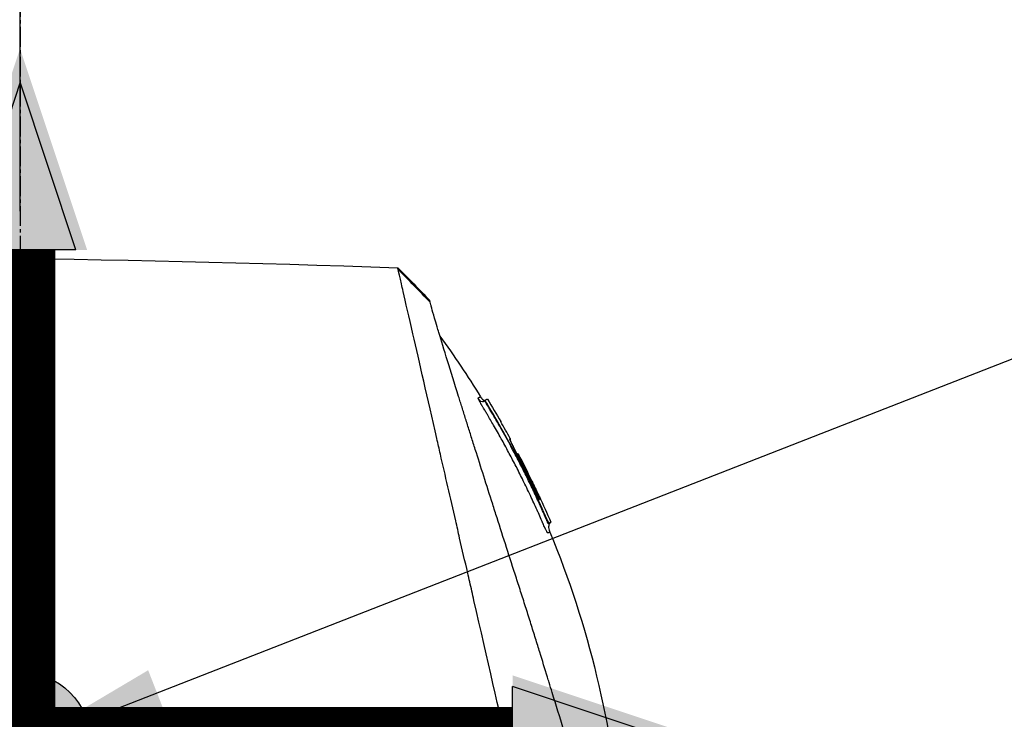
# Model space of a CAD drawing. Header units: millimetres. Extents: x 0 to 4378, y 0 to 2376.
# Tile 227 of 256: x 1645 to 1729, y 1590 to 1650. Entities that reach past the tile are written whole.
import ezdxf

# ---------------------------------------------------------------- set-up
doc = ezdxf.new("R2010")
doc.units = ezdxf.units.MM
doc.header["$LTSCALE"] = 0.2
doc.linetypes.add('CENTER2', pattern=[1.125, 0.75, -0.125, 0.125, -0.125])
for name, color, linetype in [('02_Center Line', 1, 'CENTER2'), ('07_Special Line2', 76, 'Continuous'), ('12_Before Rev.Num.', 5, 'Continuous')]:
    doc.layers.add(name, color=color, linetype=linetype)
doc.layers.add('14_Mark', color=7, linetype='Continuous', true_color=0xe03c31)
doc.styles.add('Rainbow-5.0 Style', font='malgunsl.ttf')
doc.dimstyles.new('Rainbow-5.0 Style', dxfattribs={"dimtxt": 4, "dimasz": 2.5, "dimexe": 1, "dimexo": 1, "dimgap": 1, "dimtad": 1, "dimdsep": 46, "dimtxsty": 'Rainbow-5.0 Style', "dimcen": 0, "dimclrd": 251, "dimclre": 251, "dimclrt": 7, "dimazin": 3, "dimtp": 0.1, "dimtm": 0.1, "dimtfac": 0.61, "dimtmove": 0, "dimatfit": 3, "dimfxl": 1, "dimlwd": -1, "dimlwe": -1, "dimarcsym": 1})

# ---------------------------------------------------------------- blocks, each defined once
blk = doc.blocks.new('*D122')
at = {"color": 251, "linetype": 'ByBlock', "transparency": 16777216}
for p, q in [((1588.544, 1699.157), (1769.201, 1699.157)), ((1765.201, 1598.457), (1765.201, 1689.157)), ((1699.244, 1588.457), (1769.201, 1588.457))]:
    blk.add_line(p, q, dxfattribs=at)
at = {"color": 251, "transparency": 16777216}
for points in [[(1763.534, 1689.157), (1766.868, 1689.157), (1765.201, 1699.157)], [(1763.534, 1598.457), (1766.868, 1598.457), (1765.201, 1588.457)]]:
    blk.add_solid(points, dxfattribs=at)
at = {"layer": 'Defpoints', "color": 0, "transparency": 16777216}
for p in [(1584.544, 1699.157), (1765.201, 1699.157), (1695.244, 1588.457)]:
    blk.add_point(p, dxfattribs=at)
at = {"color": 7, "transparency": 16777216, "insert": (1752.88, 1643.807), "char_height": 16, "attachment_point": 5, "rotation": 90, "style": 'Rainbow-5.0 Style'}
blk.add_mtext('110.7', dxfattribs=at)
blk = doc.blocks.new('*D124')
at = {"color": 251, "linetype": 'ByBlock', "transparency": 16777216}
for p, q in [((1534.346, 1744.324), (1534.346, 1816.218)), ((1645.046, 1633.624), (1645.046, 1816.218)), ((1544.346, 1812.218), (1635.046, 1812.218))]:
    blk.add_line(p, q, dxfattribs=at)
at = {"color": 251, "transparency": 16777216}
for points in [[(1544.346, 1813.885), (1544.346, 1810.551), (1534.346, 1812.218)], [(1635.046, 1813.885), (1635.046, 1810.551), (1645.046, 1812.218)]]:
    blk.add_solid(points, dxfattribs=at)
at = {"layer": 'Defpoints', "color": 0, "transparency": 16777216}
for p in [(1645.046, 1812.218), (1534.346, 1740.324), (1645.046, 1629.624)]:
    blk.add_point(p, dxfattribs=at)
at = {"color": 7, "transparency": 16777216, "insert": (1589.696, 1824.539), "char_height": 16, "attachment_point": 5, "style": 'Rainbow-5.0 Style'}
blk.add_mtext('110.7', dxfattribs=at)
blk = doc.blocks.new('*D126')
at = {"color": 251, "linetype": 'ByBlock', "transparency": 16777216}
for p, q in [((1649.046, 1699.157), (1818.696, 1699.157)), ((1814.696, 781.457), (1814.696, 1689.157)), ((1649.046, 771.457), (1818.696, 771.457))]:
    blk.add_line(p, q, dxfattribs=at)
at = {"color": 251, "transparency": 16777216}
for points in [[(1813.029, 1689.157), (1816.362, 1689.157), (1814.696, 1699.157)], [(1813.029, 781.457), (1816.362, 781.457), (1814.696, 771.457)]]:
    blk.add_solid(points, dxfattribs=at)
at = {"layer": 'Defpoints', "color": 0, "transparency": 16777216}
for p in [(1645.046, 1699.157), (1814.696, 1699.157), (1645.046, 771.457)]:
    blk.add_point(p, dxfattribs=at)
at = {"color": 7, "transparency": 16777216, "insert": (1802.424, 1235.307), "char_height": 16, "attachment_point": 5, "rotation": 90, "style": 'Rainbow-5.0 Style'}
blk.add_mtext('927.7', dxfattribs=at)
blk = doc.blocks.new('A$C51789057')
for p, q in [((34.874, 1023.623), (34.874, 1023.623)), ((39.542, 1015.311), (39.509, 1015.277)), ((39.679, 1015.043), (39.653, 1015.016)), ((44.222, 1006.86), (44.159, 1006.835)), ((44.79, 1005.093), (44.818, 1005.121)), ((44.908, 1004.806), (44.956, 1004.854)), ((45.133, 1004.925), (45.085, 1004.877))]:
    blk.add_line(p, q)
for centre, radius, start, end in [((-30.499, 972.597), 82.251, 28.65418, 29.79857), ((-29.836, 972.952), 81.499, 25.8226, 27.58961)]:
    blk.add_arc(centre, radius, start, end)
for centre, major_axis, ratio, start_param, end_param in [((15.153, 987.976), (-32.061, 52.728), 0.606634, 5.046093, 5.111834), ((-25.386, 986.906), (66.266, 26.567), 0.000011, 0, 0.010493), ((-27.095, 984.45), (68.777, 27.59), 0.000012, 0.010242, 0.035277), ((42.269, 1010.635), (-0.0464, 0.0886), 0.999416, 4.712389, 6.054856), ((42.355, 1010.644), (-0.128, 0.063), 0.594731, 5.762809, 5.790684), ((-27.844, 982.574), (70.243, 28.124), 0.000013, 0.010001, 0.034555), ((-29.17, 973.168), (-33.667, 73.33), 1, 4.712389, 4.762315), ((-29.467, 973.086), (37.396, -71.919), 1, 1.521054, 1.570796), ((44.837, 1005.129), (-0.119, 0.275), 0.068449, 1.568978, 3.139771)]:
    blk.add_ellipse(centre, major_axis=major_axis, ratio=ratio, start_param=start_param, end_param=end_param)
for points in [[(-41.272, 1027.473), (-16.809, 1027.718), (7.666, 1027.415), (32.116, 1026.563)], [(32.116, 1026.563), (33.043, 1025.653), (33.951, 1024.722), (34.837, 1023.773)], [(35.702, 1020.755), (36.916, 1019.076), (38.071, 1017.351), (39.158, 1015.588)], [(39.455, 1015.227), (39.261, 1015.08), (39.119, 1015.212), (38.978, 1015.401)], [(39.457, 1015.228), (39.456, 1015.228), (39.455, 1015.227), (39.455, 1015.227)], [(39.501, 1015.269), (39.504, 1015.272), (39.506, 1015.274), (39.508, 1015.277)], [(39.508, 1015.277), (39.508, 1015.277), (39.508, 1015.277), (39.508, 1015.277)], [(39.51, 1015.268), (39.51, 1015.268), (39.51, 1015.268), (39.51, 1015.268)], [(39.51, 1015.268), (39.51, 1015.268), (39.51, 1015.268), (39.51, 1015.268)], [(39.747, 1015.393), (40.133, 1014.758), (40.511, 1014.118), (40.88, 1013.474)], [(40.88, 1013.474), (40.884, 1013.467), (40.887, 1013.459), (40.889, 1013.451)], [(41.639, 1012.023), (41.647, 1012.009), (41.65, 1011.992), (41.65, 1011.975)], [(42.257, 1010.734), (42.258, 1010.735), (42.259, 1010.735), (42.259, 1010.735)], [(42.452, 1010.482), (42.45, 1010.481), (42.422, 1010.466), (42.389, 1010.45)], [(44.141, 1007.157), (44.483, 1006.418), (44.814, 1005.674), (45.133, 1004.925)], [(44.159, 1006.835), (44.159, 1006.836), (44.158, 1006.838), (44.158, 1006.839)], [(45.133, 1004.925), (45.133, 1004.925), (45.074, 1004.901), (44.956, 1004.854)], [(45.053, 1004.084), (45.053, 1004.084), (45.053, 1004.084), (45.053, 1004.084)]]:
    blk.add_open_spline(points, degree=3)
for points, knots in [([(-41.272, 1027.473), (-41.272, 1027.473), (-41.208, 1027.408), (-40.955, 1027.155), (-40.765, 1026.966), (-40.02, 1026.22), (-39.291, 1025.492), (-38.108, 1024.308), (-37.83, 1024.03), (-37.205, 1023.406), (-36.854, 1023.054), (-35.505, 1021.706), (-34.409, 1020.609), (-32.912, 1019.112), (-32.592, 1018.793), (-31.518, 1017.719), (-30.742, 1016.942), (-29.081, 1015.282), (-28.193, 1014.394), (-26.812, 1013.013), (-26.334, 1012.535), (-25.351, 1011.552), (-24.844, 1011.045), (-23.802, 1010.003), (-23.266, 1009.466), (-21.573, 1007.774), (-20.398, 1006.599), (-18.588, 1004.789), (-17.963, 1004.164), (-16.677, 1002.878), (-16.017, 1002.218), (-14.663, 1000.864), (-13.968, 1000.169), (-12.915, 999.116), (-12.558, 998.759), (-11.455, 997.656), (-10.706, 996.907), (-8.325, 994.527), (-6.684, 992.884), (-4.635, 990.837), (-4.233, 990.435), (-3.294, 989.496), (-2.757, 988.958), (-1.865, 988.066), (-1.538, 987.74), (-1.104, 987.306), (-1.041, 987.243), (-0.903, 987.104), (-0.831, 987.032), (-0.506, 986.707), (-0.311, 986.512), (0.042, 986.159), (0.138, 986.063), (0.424, 985.777), (0.57, 985.631), (0.88, 985.322), (1.032, 985.17), (1.285, 984.917), (1.385, 984.816), (1.575, 984.626), (1.657, 984.545), (1.854, 984.348), (1.96, 984.241), (2.158, 984.043), (2.248, 983.953), (3.605, 982.598), (4.869, 981.333), (6.936, 979.265), (7.741, 978.46), (9.311, 976.891), (10.077, 976.125), (11.207, 974.994), (11.575, 974.627), (12.675, 973.526), (13.407, 972.795), (16.868, 969.334), (19.539, 966.663), (22.236, 963.966), (22.373, 963.829), (22.646, 963.556), (22.782, 963.42), (23.052, 963.15), (23.187, 963.015), (23.428, 962.774), (23.535, 962.667), (24.187, 962.016), (24.728, 961.474), (25.412, 960.79), (25.563, 960.639), (25.843, 960.359), (25.973, 960.229), (26.233, 959.969), (26.363, 959.839), (26.658, 959.544), (26.823, 959.38), (27.143, 959.06), (27.298, 958.905), (27.626, 958.576), (27.798, 958.404), (28.049, 958.153), (28.127, 958.075), (28.317, 957.885), (28.429, 957.773), (28.67, 957.532), (28.8, 957.402), (29.115, 957.087), (29.3, 956.902), (29.68, 956.522), (29.874, 956.328), (30.458, 955.744), (30.843, 955.359), (31.312, 954.891), (31.4, 954.802), (31.629, 954.574), (31.767, 954.435), (32.053, 954.149), (32.199, 954.003), (32.5, 953.703), (32.654, 953.548), (32.959, 953.243), (33.11, 953.093), (33.402, 952.8), (33.544, 952.658), (33.961, 952.242), (34.231, 951.972), (34.745, 951.458), (34.989, 951.213), (35.453, 950.749), (35.673, 950.529), (36.289, 949.913), (36.674, 949.529), (37.36, 948.843), (37.666, 948.536), (38.21, 947.992), (38.451, 947.751), (38.878, 947.325), (39.066, 947.136), (39.322, 946.881), (39.397, 946.805), (39.609, 946.594), (39.739, 946.464), (40.075, 946.127), (40.265, 945.938), (40.675, 945.528), (40.862, 945.341), (41.05, 945.153), (41.097, 945.106), (41.143, 945.059), (41.155, 945.048), (41.17, 945.032), (41.174, 945.029), (41.174, 945.029)], [-21.000836, -21.000836, -21.000836, -21.000836, -20.328863, -20.328863, -19.655828, -19.655828, -18.308332, -18.308332, -17.924512, -17.924512, -17.485993, -17.485993, -16.316696, -16.316696, -16.006668, -16.006668, -15.296307, -15.296307, -14.534305, -14.534305, -14.139555, -14.139555, -13.730091, -13.730091, -13.30546, -13.30546, -12.401825, -12.401825, -11.929878, -11.929878, -11.437802, -11.437802, -10.9252, -10.9252, -10.663362, -10.663362, -10.117833, -10.117833, -8.934625, -8.934625, -8.645977, -8.645977, -8.260408, -8.260408, -8.006475, -8.006475, -7.961161, -7.961161, -7.91407, -7.91407, -7.778509, -7.778509, -7.724161, -7.724161, -7.666804, -7.666804, -7.602838, -7.602838, -7.565627, -7.565627, -7.532521, -7.532521, -7.488032, -7.488032, -7.450837, -7.450837, -6.924212, -6.924212, -6.587553, -6.587553, -6.265466, -6.265466, -6.109966, -6.109966, -5.79866, -5.79866, -4.627003, -4.627003, -4.564096, -4.564096, -4.501625, -4.501625, -4.439084, -4.439084, -4.389917, -4.389917, -4.135415, -4.135415, -4.06302, -4.06302, -4.00074, -4.00074, -3.938004, -3.938004, -3.858125, -3.858125, -3.782258, -3.782258, -3.697501, -3.697501, -3.658476, -3.658476, -3.601749, -3.601749, -3.53559, -3.53559, -3.439968, -3.439968, -3.337887, -3.337887, -3.131131, -3.131131, -3.082568, -3.082568, -3.005474, -3.005474, -2.922888, -2.922888, -2.834293, -2.834293, -2.74619, -2.74619, -2.661641, -2.661641, -2.496608, -2.496608, -2.34096, -2.34096, -2.194458, -2.194458, -1.921626, -1.921626, -1.681164, -1.681164, -1.470918, -1.470918, -1.287493, -1.287493, -1.207074, -1.207074, -1.056347, -1.056347, -0.792008, -0.792008, -0.395398, -0.395398, -0.197631, -0.197631, -0.099394, -0.099394, 0, 0, 0, 0]), ([(32.153, 1026.4), (32.153, 1026.403), (32.152, 1026.406), (32.15, 1026.414), (32.149, 1026.417), (32.147, 1026.426), (32.146, 1026.433), (32.142, 1026.45), (32.139, 1026.462), (32.132, 1026.492), (32.128, 1026.51), (32.119, 1026.55), (32.116, 1026.563), (32.116, 1026.563)], [0.000006, 0.000006, 0.000006, 0.000006, 0.0077656, 0.0077656, 0.0144608, 0.0144608, 0.0278513, 0.0278513, 0.0546324, 0.0546324, 0.1081958, 0.1081958, 0.2108493, 0.2108493, 0.2108493, 0.2108493]), ([(-41.463, 1025.683), (-41.463, 1025.683), (-41.463, 1025.683), (-40.702, 1024.922), (-40.259, 1024.479), (-39.525, 1023.745), (-39.352, 1023.572), (-37.708, 1021.928), (-35.653, 1019.873), (-32.572, 1016.792), (-31.861, 1016.081), (-29.383, 1013.603), (-27.504, 1011.724), (-24.501, 1008.721), (-23.423, 1007.643), (-21.16, 1005.38), (-19.969, 1004.189), (-17.452, 1001.672), (-16.121, 1000.341), (-13.316, 997.536), (-11.838, 996.058), (-9.577, 993.797), (-8.801, 993.022), (-6.721, 990.941), (-5.411, 989.632), (-3.783, 988.003), (-3.457, 987.678), (-2.924, 987.144), (-2.726, 986.947), (-2.315, 986.536), (-2.157, 986.378), (-1.816, 986.036), (-1.636, 985.856), (-1.299, 985.52), (-1.143, 985.364), (-0.705, 984.926), (-0.424, 984.645), (-0.065, 984.285), (0.014, 984.207), (0.184, 984.036), (0.274, 983.947), (0.584, 983.637), (0.738, 983.483), (1.337, 982.884), (1.745, 982.476), (3.801, 980.42), (5.458, 978.763), (7.862, 976.359), (8.622, 975.599), (10.836, 973.384), (12.284, 971.937), (15.025, 969.196), (16.324, 967.897), (18.192, 966.029), (18.775, 965.446), (20.485, 963.736), (21.6, 962.621), (23.703, 960.518), (24.695, 959.527), (26.555, 957.666), (27.429, 956.792), (28.668, 955.554), (29.054, 955.167), (29.791, 954.431), (30.141, 954.08), (31.134, 953.088), (31.756, 952.465), (32.881, 951.341), (33.387, 950.834), (34.718, 949.503), (35.495, 948.726), (36.442, 947.779), (36.688, 947.533), (37.328, 946.893), (37.691, 946.53), (38.488, 945.733), (38.856, 945.365), (39.168, 945.053), (39.223, 944.998), (39.341, 944.881), (39.394, 944.827), (39.465, 944.756), (39.483, 944.738), (39.483, 944.738)], [-15.738203, -15.738203, -15.738203, -15.738203, -14.793481, -14.793481, -14.173934, -14.173934, -13.996984, -13.996984, -12.579476, -12.579476, -12.176243, -12.176243, -11.215253, -11.215253, -10.695697, -10.695697, -10.142358, -10.142358, -9.539575, -9.539575, -8.883963, -8.883963, -8.543526, -8.543526, -7.972636, -7.972636, -7.829924, -7.829924, -7.73886, -7.73886, -7.680875, -7.680875, -7.616244, -7.616244, -7.560081, -7.560081, -7.459116, -7.459116, -7.430908, -7.430908, -7.397967, -7.397967, -7.318024, -7.318024, -7.146824, -7.146824, -6.455961, -6.455961, -6.135134, -6.135134, -5.518203, -5.518203, -4.951279, -4.951279, -4.691225, -4.691225, -4.182012, -4.182012, -3.710062, -3.710062, -3.272291, -3.272291, -3.069642, -3.069642, -2.879581, -2.879581, -2.522736, -2.522736, -2.208798, -2.208798, -1.659444, -1.659444, -1.453529, -1.453529, -1.091939, -1.091939, -0.546675, -0.546675, -0.410051, -0.410051, -0.205023, -0.205023, 0, 0, 0, 0]), ([(45.279, 969.112), (45.158, 969.646), (45.043, 970.163), (44.785, 971.297), (44.644, 971.896), (44.369, 973.079), (44.085, 974.391), (43.461, 977.052), (43.301, 977.712), (43.101, 978.601), (43.048, 978.841), (42.939, 979.326), (42.879, 979.591), (42.736, 980.218), (42.647, 980.598), (42.532, 981.1), (42.503, 981.229), (42.365, 981.831), (42.253, 982.324), (41.958, 983.613), (41.772, 984.419), (40.768, 988.8), (39.737, 993.246), (38.542, 998.537), (38.484, 998.794), (38.363, 999.324), (38.302, 999.588), (38.184, 1000.101), (38.125, 1000.354), (37.834, 1001.611), (37.606, 1002.602), (37.269, 1004.074), (37.157, 1004.563), (36.594, 1007.015), (36.158, 1008.914), (35.644, 1011.162), (35.544, 1011.599), (34.642, 1015.545), (33.95, 1018.558), (33.07, 1022.401), (32.79, 1023.614), (32.474, 1025.005), (32.388, 1025.393), (32.245, 1026.017), (32.187, 1026.255), (32.153, 1026.4)], [0, 0, 0, 0, 0.224226, 0.224226, 0.438481, 0.438481, 0.643813, 0.643813, 0.718212, 0.718212, 0.74576, 0.74576, 0.776284, 0.776284, 0.820204, 0.820204, 0.834927, 0.834927, 0.896521, 0.896521, 0.995652, 0.995652, 1.428405, 1.428405, 1.450296, 1.450296, 1.471663, 1.471663, 1.492327, 1.492327, 1.574835, 1.574835, 1.616316, 1.616316, 1.784634, 1.784634, 1.826029, 1.826029, 2.164003, 2.164003, 2.373598, 2.373598, 2.479923, 2.479923, 2.586935, 2.586935, 2.586935, 2.586935]), ([(34.874, 1023.623), (34.851, 1023.714), (34.839, 1023.764), (34.838, 1023.772), (34.837, 1023.773), (34.837, 1023.773), (34.837, 1023.773)], [0.0004853, 0.0004853, 0.0004853, 0.0004853, 0.914072, 0.914072, 0.914072, 0.9967356, 0.9967356, 0.9967356, 0.9967356]), ([(48.807, 978.945), (48.62, 979.551), (48.423, 980.188), (48.017, 981.502), (47.806, 982.183), (47.156, 984.287), (46.697, 985.771), (45.906, 988.335), (45.581, 989.385), (45.163, 990.74), (45.074, 991.029), (44.942, 991.457), (44.897, 991.604), (44.633, 992.458), (44.413, 993.169), (44.077, 994.257), (43.956, 994.645), (43.704, 995.456), (43.574, 995.872), (43.309, 996.717), (43.172, 997.149), (42.895, 998.018), (42.756, 998.453), (42.479, 999.316), (42.341, 999.746), (41.642, 1001.92), (41.094, 1003.628), (40.439, 1005.68), (40.314, 1006.072), (39.933, 1007.268), (39.681, 1008.061), (39.187, 1009.613), (38.946, 1010.373), (38.597, 1011.475), (38.484, 1011.832), (38.262, 1012.535), (38.154, 1012.879), (37.942, 1013.551), (37.837, 1013.884), (37.632, 1014.536), (37.529, 1014.862), (37.387, 1015.316), (37.341, 1015.46), (36.595, 1017.839), (36.024, 1019.683), (35.561, 1021.221), (35.512, 1021.384), (35.385, 1021.812), (35.312, 1022.06), (35.149, 1022.619), (35.069, 1022.9), (34.976, 1023.236), (34.95, 1023.334), (34.906, 1023.5), (34.888, 1023.569), (34.874, 1023.623)], [0.00002, 0.00002, 0.00002, 0.00002, 0.259158, 0.259158, 0.518708, 0.518708, 1.038075, 1.038075, 1.384705, 1.384705, 1.477831, 1.477831, 1.526561, 1.526561, 1.759973, 1.759973, 1.890971, 1.890971, 2.029156, 2.029156, 2.171186, 2.171186, 2.316283, 2.316283, 2.460898, 2.460898, 3.049329, 3.049329, 3.189055, 3.189055, 3.478614, 3.478614, 3.769885, 3.769885, 3.913253, 3.913253, 4.056001, 4.056001, 4.19686, 4.19686, 4.341119, 4.341119, 4.411312, 4.411312, 5.498875, 5.498875, 5.634552, 5.634552, 5.872375, 5.872375, 6.229939, 6.229939, 6.408513, 6.408513, 6.587137, 6.587137, 6.587137, 6.587137]), ([(38.978, 1015.401), (38.967, 1015.428), (38.959, 1015.45), (38.954, 1015.467), (38.95, 1015.479), (38.948, 1015.493), (38.949, 1015.497), (38.949, 1015.499), (38.949, 1015.5), (38.95, 1015.501), (38.951, 1015.503), (38.953, 1015.504), (38.958, 1015.506), (38.961, 1015.508), (38.969, 1015.51), (38.973, 1015.512), (38.974, 1015.513), (38.974, 1015.513), (38.975, 1015.513), (38.992, 1015.52), (39.006, 1015.526), (39.021, 1015.532), (39.022, 1015.532), (39.022, 1015.533), (39.023, 1015.533), (39.053, 1015.545), (39.076, 1015.554), (39.096, 1015.563), (39.097, 1015.563), (39.097, 1015.563), (39.097, 1015.563), (39.139, 1015.58), (39.158, 1015.588), (39.158, 1015.588)], [0, 0, 0, 0, 0.03125, 0.03125, 0.03125, 0.0538826, 0.0538826, 0.0538826, 0.0625, 0.0625, 0.0625, 0.09375, 0.09375, 0.09375, 0.1203995, 0.1203995, 0.1203995, 0.125, 0.125, 0.125, 0.2456137, 0.2456137, 0.2456137, 0.25, 0.25, 0.25, 0.4970952, 0.4970952, 0.4970952, 0.5, 0.5, 0.5, 0.9991339, 0.9991339, 0.9991339, 0.9991339]), ([(39.158, 1015.588), (39.199, 1015.521), (39.244, 1015.456), (39.325, 1015.367), (39.357, 1015.337), (39.412, 1015.3), (39.433, 1015.289), (39.47, 1015.275), (39.486, 1015.271), (39.502, 1015.269)], [0, 0, 0, 0, 0.02346593, 0.02346593, 0.03626259, 0.03626259, 0.04335885, 0.04335885, 0.04811516, 0.04811516, 0.04811516, 0.04811516]), ([(39.158, 1015.588), (39.201, 1015.519), (39.247, 1015.451), (39.334, 1015.359), (39.368, 1015.327), (39.43, 1015.29), (39.455, 1015.279), (39.488, 1015.272), (39.495, 1015.27), (39.502, 1015.269)], [0, 0, 0, 0, 0.02434231, 0.02434231, 0.03801412, 0.03801412, 0.04603239, 0.04603239, 0.04810741, 0.04810741, 0.04810741, 0.04810741]), ([(44.074, 1005.71), (44.061, 1005.739), (44.048, 1005.769), (44.034, 1005.801), (43.846, 1006.22), (43.66, 1006.628), (43.474, 1007.025), (43.264, 1007.474), (43.056, 1007.908), (42.85, 1008.328), (42.829, 1008.371), (42.809, 1008.413), (42.788, 1008.455), (42.59, 1008.856), (42.395, 1009.245), (42.203, 1009.62), (42.196, 1009.632), (42.19, 1009.645), (42.184, 1009.657), (42.085, 1009.85), (41.986, 1010.041), (41.888, 1010.227), (41.791, 1010.414), (41.713, 1010.561), (41.597, 1010.778), (41.579, 1010.813), (41.56, 1010.849), (41.541, 1010.884), (41.329, 1011.279), (41.121, 1011.659), (40.917, 1012.026), (40.804, 1012.23), (40.698, 1012.419), (40.59, 1012.609), (40.487, 1012.791), (40.382, 1012.974), (40.266, 1013.176), (40.085, 1013.488), (39.912, 1013.783), (39.737, 1014.077), (39.682, 1014.171), (39.626, 1014.264), (39.57, 1014.357), (39.553, 1014.385), (39.536, 1014.413), (39.519, 1014.441), (39.483, 1014.502), (39.446, 1014.562), (39.409, 1014.623), (39.391, 1014.653), (39.373, 1014.683), (39.354, 1014.714), (39.336, 1014.744), (39.318, 1014.774), (39.3, 1014.805), (39.272, 1014.851), (39.245, 1014.897), (39.219, 1014.942), (39.211, 1014.956), (39.203, 1014.969), (39.196, 1014.983), (39.179, 1015.012), (39.163, 1015.04), (39.148, 1015.068), (39.133, 1015.095), (39.118, 1015.122), (39.104, 1015.148), (39.076, 1015.2), (39.051, 1015.248), (39.03, 1015.29), (39.019, 1015.312), (39.01, 1015.332), (39.001, 1015.35), (38.992, 1015.369), (38.985, 1015.386), (38.978, 1015.401)], [0.7479366, 0.7479366, 0.7479366, 0.7479366, 0.75, 0.75, 0.75, 0.7778267, 0.7778267, 0.7778267, 0.8093257, 0.8093257, 0.8093257, 0.8125, 0.8125, 0.8125, 0.8427642, 0.8427642, 0.8427642, 0.84375, 0.84375, 0.84375, 0.859375, 0.859375, 0.859375, 0.875, 0.875, 0.875, 0.8775605, 0.8775605, 0.8775605, 0.90625, 0.90625, 0.90625, 0.9222304, 0.9222304, 0.9222304, 0.9375, 0.9375, 0.9375, 0.9612141, 0.9612141, 0.9612141, 0.96875, 0.96875, 0.96875, 0.9710053, 0.9710053, 0.9710053, 0.9758787, 0.9758787, 0.9758787, 0.9783012, 0.9783012, 0.9783012, 0.9807089, 0.9807089, 0.9807089, 0.984375, 0.984375, 0.984375, 0.9854706, 0.9854706, 0.9854706, 0.987866, 0.987866, 0.987866, 0.9902844, 0.9902844, 0.9902844, 0.9951532, 0.9951532, 0.9951532, 0.9975841, 0.9975841, 0.9975841, 1, 1, 1, 1]), ([(39.347, 1015.181), (39.365, 1015.183), (39.362, 1015.183), (39.392, 1015.191), (39.414, 1015.201), (39.438, 1015.215), (39.444, 1015.219), (39.452, 1015.225), (39.454, 1015.226), (39.455, 1015.227)], [0.5336392, 0.5336392, 0.5336392, 0.5336392, 0.53697532, 0.53697532, 0.54707156, 0.54707156, 0.55523752, 0.55523752, 0.56271194, 0.56271194, 0.56271194, 0.56271194]), ([(39.457, 1015.228), (39.458, 1015.229), (39.459, 1015.23), (39.46, 1015.231), (39.46, 1015.231), (39.462, 1015.232), (39.462, 1015.232), (39.465, 1015.235), (39.466, 1015.236), (39.468, 1015.238), (39.469, 1015.238), (39.471, 1015.24), (39.473, 1015.242), (39.476, 1015.245), (39.478, 1015.246), (39.482, 1015.251), (39.486, 1015.254), (39.495, 1015.263), (39.502, 1015.269), (39.508, 1015.276)], [0, 0, 0, 0, 0.00146948, 0.00146948, 0.00344082, 0.00344082, 0.00640094, 0.00640094, 0.00744169, 0.00744169, 0.00794693, 0.00794693, 0.00859822, 0.00859822, 0.0093315, 0.0093315, 0.01061688, 0.01061688, 0.01339941, 0.01339941, 0.01339941, 0.01339941]), ([(39.653, 1015.016), (39.653, 1015.017), (39.587, 1015.127), (39.544, 1015.204), (39.501, 1015.281), (39.508, 1015.275), (39.508, 1015.276), (39.508, 1015.276), (39.508, 1015.277), (39.509, 1015.277)], [0, 0, 0, 0, 0.25, 0.25, 0.25, 0.5, 0.5, 0.5, 0.840661, 0.840661, 0.840661, 0.840661]), ([(39.679, 1015.043), (39.671, 1015.057), (39.662, 1015.071), (39.646, 1015.099), (39.638, 1015.113), (39.62, 1015.144), (39.611, 1015.161), (39.592, 1015.194), (39.583, 1015.211), (39.568, 1015.241), (39.561, 1015.255), (39.55, 1015.28), (39.546, 1015.29), (39.541, 1015.306), (39.541, 1015.31), (39.543, 1015.311)], [-0.04708138, -0.04708138, -0.04708138, -0.04708138, -0.04206155, -0.04206155, -0.03717867, -0.03717867, -0.03071828, -0.03071828, -0.02354661, -0.02354661, -0.01630299, -0.01630299, -0.00841386, -0.00841386, -0.00000018, -0.00000018, -0.00000018, -0.00000018]), ([(39.543, 1015.311), (39.612, 1015.339), (39.664, 1015.36), (39.731, 1015.386), (39.747, 1015.393), (39.747, 1015.393)], [-1.1132476, -1.1132476, -1.1132476, -1.1132476, -0.8232096, -0.8232096, -0.5568623, -0.5568623, -0.5568623, -0.5568623]), ([(42.192, 1010.529), (42.09, 1010.724), (41.987, 1010.918), (41.883, 1011.112), (41.591, 1011.658), (41.294, 1012.198), (40.989, 1012.736), (40.727, 1013.2), (40.461, 1013.661), (40.19, 1014.12), (40.122, 1014.235), (40.054, 1014.349), (39.985, 1014.463), (39.951, 1014.52), (39.917, 1014.578), (39.883, 1014.635), (39.866, 1014.663), (39.848, 1014.692), (39.831, 1014.72), (39.814, 1014.749), (39.797, 1014.777), (39.78, 1014.806), (39.745, 1014.863), (39.71, 1014.919), (39.676, 1014.977), (39.669, 1014.99), (39.661, 1015.003), (39.653, 1015.016)], [0.5421635, 0.5421635, 0.5421635, 0.5421635, 0.6006248, 0.6006248, 0.6006248, 0.7652776, 0.7652776, 0.7652776, 0.9072115, 0.9072115, 0.9072115, 0.942695, 0.942695, 0.942695, 0.9604367, 0.9604367, 0.9604367, 0.9693076, 0.9693076, 0.9693076, 0.9781784, 0.9781784, 0.9781784, 0.9959202, 0.9959202, 0.9959202, 1, 1, 1, 1]), ([(44.818, 1005.121), (44.077, 1006.833), (43.278, 1008.517), (41.563, 1011.827), (40.65, 1013.448), (39.679, 1015.043)], [-1.119586, -1.119586, -1.119586, -1.119586, -0.560022, -0.560022, -0.000001, -0.000001, -0.000001, -0.000001]), ([(42.388, 1010.452), (42.335, 1010.553), (42.283, 1010.654), (42.232, 1010.754), (42.181, 1010.853), (42.132, 1010.95), (42.085, 1011.044), (42.038, 1011.138), (41.993, 1011.229), (41.951, 1011.314), (41.909, 1011.399), (41.87, 1011.478), (41.836, 1011.551), (41.801, 1011.624), (41.77, 1011.69), (41.744, 1011.748), (41.718, 1011.806), (41.696, 1011.855), (41.679, 1011.895), (41.662, 1011.936), (41.65, 1011.967), (41.644, 1011.989), (41.637, 1012.01), (41.636, 1012.021), (41.639, 1012.023)], [0, 0, 0, 0, 0.125, 0.125, 0.125, 0.25, 0.25, 0.25, 0.375, 0.375, 0.375, 0.499999, 0.499999, 0.499999, 0.625, 0.625, 0.625, 0.75, 0.75, 0.75, 0.875, 0.875, 0.875, 1, 1, 1, 1]), ([(41.647, 1011.985), (41.647, 1011.985), (41.647, 1011.984), (41.649, 1011.978), (41.652, 1011.967), (41.667, 1011.926), (41.684, 1011.884), (41.739, 1011.758), (41.783, 1011.662), (41.893, 1011.432), (41.96, 1011.295), (42.107, 1011), (42.189, 1010.838), (42.311, 1010.601), (42.349, 1010.527), (42.388, 1010.452)], [0.0216019, 0.0216019, 0.0216019, 0.0216019, 0.0269405, 0.0269405, 0.0451373, 0.0451373, 0.0828541, 0.0828541, 0.1358956, 0.1358956, 0.1907173, 0.1907173, 0.246394, 0.246394, 0.2715432, 0.2715432, 0.2715432, 0.2715432]), ([(41.679, 1012.038), (41.68, 1012.037), (41.681, 1012.035), (41.686, 1012.023), (41.688, 1012.012), (41.69, 1011.99), (41.689, 1011.979), (41.685, 1011.959), (41.682, 1011.95), (41.675, 1011.936), (41.671, 1011.931), (41.667, 1011.926)], [-0.00087939, -0.00087939, -0.00087939, -0.00087939, 0, 0, 0.00436612, 0.00436612, 0.00867322, 0.00867322, 0.01202355, 0.01202355, 0.01406512, 0.01406512, 0.01406512, 0.01406512]), ([(42.262, 1010.736), (42.269, 1010.739), (42.276, 1010.741), (42.291, 1010.743), (42.299, 1010.743), (42.322, 1010.742), (42.338, 1010.738), (42.362, 1010.729), (42.37, 1010.724), (42.385, 1010.712), (42.391, 1010.705), (42.396, 1010.697)], [-0.01932859, -0.01932859, -0.01932859, -0.01932859, -0.01686752, -0.01686752, -0.01403596, -0.01403596, -0.0080494, -0.0080494, -0.00399872, -0.00399872, -0.00001431, -0.00001431, -0.00001431, -0.00001431]), ([(42.357, 1010.681), (42.357, 1010.681), (42.357, 1010.68), (42.357, 1010.678), (42.357, 1010.678), (42.358, 1010.677), (42.358, 1010.676), (42.359, 1010.674), (42.359, 1010.672), (42.36, 1010.669), (42.361, 1010.669), (42.361, 1010.668), (42.362, 1010.667), (42.363, 1010.663), (42.365, 1010.659), (42.366, 1010.655), (42.368, 1010.651), (42.37, 1010.647), (42.372, 1010.643), (42.374, 1010.639), (42.376, 1010.635), (42.378, 1010.631), (42.38, 1010.627), (42.382, 1010.622), (42.384, 1010.618), (42.388, 1010.609), (42.392, 1010.6), (42.397, 1010.592), (42.4, 1010.584), (42.404, 1010.576), (42.408, 1010.568), (42.422, 1010.54), (42.437, 1010.511), (42.452, 1010.482)], [0, 0, 0, 0, 0.046422, 0.046422, 0.046422, 0.063135, 0.063135, 0.063135, 0.11053, 0.11053, 0.11053, 0.12627, 0.12627, 0.12627, 0.18889, 0.18889, 0.18889, 0.251509, 0.251509, 0.251509, 0.313558, 0.313558, 0.313558, 0.37668, 0.37668, 0.37668, 0.501837, 0.501837, 0.501837, 0.609274, 0.609274, 0.609274, 1, 1, 1, 1]), ([(43.677, 1007.551), (43.489, 1007.949), (43.296, 1008.347), (43.102, 1008.742), (42.907, 1009.137), (42.71, 1009.529), (42.506, 1009.924), (42.403, 1010.125), (42.298, 1010.327), (42.192, 1010.529)], [0.2429801, 0.2429801, 0.2429801, 0.2429801, 0.362195, 0.362195, 0.362195, 0.4814099, 0.4814099, 0.4814099, 0.5421635, 0.5421635, 0.5421635, 0.5421635]), ([(43.883, 1007.707), (43.882, 1007.709), (43.881, 1007.711), (43.879, 1007.714), (43.858, 1007.759), (43.836, 1007.805), (43.813, 1007.853), (43.768, 1007.948), (43.721, 1008.046), (43.672, 1008.146), (43.624, 1008.247), (43.575, 1008.349), (43.525, 1008.451)], [0.6844931, 0.6844931, 0.6844931, 0.6844931, 0.6875004, 0.6875004, 0.6875004, 0.7500001, 0.7500001, 0.7500001, 0.8750003, 0.8750003, 0.8750003, 1, 1, 1, 1]), ([(44.79, 1005.093), (44.783, 1005.109), (44.776, 1005.125), (44.769, 1005.14), (44.763, 1005.155), (44.757, 1005.169), (44.751, 1005.183), (44.713, 1005.27), (44.675, 1005.357), (44.637, 1005.444), (44.615, 1005.494), (44.593, 1005.544), (44.571, 1005.595), (44.548, 1005.645), (44.526, 1005.696), (44.504, 1005.746), (44.414, 1005.948), (44.324, 1006.149), (44.233, 1006.35), (44.051, 1006.752), (43.866, 1007.152), (43.677, 1007.551)], [0.0000001, 0.0000001, 0.0000001, 0.0000001, 0.0045503, 0.0045503, 0.0045503, 0.0087839, 0.0087839, 0.0087839, 0.034354, 0.034354, 0.034354, 0.0492559, 0.0492559, 0.0492559, 0.0641577, 0.0641577, 0.0641577, 0.1237652, 0.1237652, 0.1237652, 0.2429801, 0.2429801, 0.2429801, 0.2429801]), ([(44.141, 1007.157), (44.116, 1007.212), (44.087, 1007.274), (44.055, 1007.343), (44.021, 1007.416), (43.983, 1007.496), (43.942, 1007.581), (43.923, 1007.622), (43.903, 1007.664), (43.883, 1007.707)], [0.3828608, 0.3828608, 0.3828608, 0.3828608, 0.5000001, 0.5000001, 0.5000001, 0.6250007, 0.6250007, 0.6250007, 0.6844931, 0.6844931, 0.6844931, 0.6844931]), ([(44.126, 1006.908), (44.129, 1006.908), (44.132, 1006.908), (44.153, 1006.906), (44.17, 1006.901), (44.194, 1006.889), (44.201, 1006.884), (44.215, 1006.872), (44.22, 1006.866), (44.222, 1006.86)], [0.00339509, 0.00339509, 0.00339509, 0.00339509, 0.00434697, 0.00434697, 0.00936629, 0.00936629, 0.01210725, 0.01210725, 0.01541577, 0.01541577, 0.01541577, 0.01541577]), ([(44.67, 1004.365), (44.664, 1004.378), (44.657, 1004.391), (44.651, 1004.405), (44.645, 1004.418), (44.638, 1004.432), (44.632, 1004.446), (44.618, 1004.474), (44.605, 1004.503), (44.591, 1004.533), (44.564, 1004.594), (44.536, 1004.655), (44.509, 1004.717), (44.495, 1004.748), (44.482, 1004.779), (44.469, 1004.81), (44.458, 1004.834), (44.448, 1004.858), (44.437, 1004.882), (44.435, 1004.888), (44.433, 1004.893), (44.43, 1004.899), (44.409, 1004.949), (44.387, 1004.998), (44.365, 1005.048), (44.349, 1005.087), (44.332, 1005.125), (44.315, 1005.165), (44.231, 1005.355), (44.16, 1005.517), (44.074, 1005.71)], [0.71415673, 0.71415673, 0.71415673, 0.71415673, 0.71531044, 0.71531044, 0.71531044, 0.7164591, 0.7164591, 0.7164591, 0.71875, 0.71875, 0.71875, 0.72340425, 0.72340425, 0.72340425, 0.72567726, 0.72567726, 0.72567726, 0.72744673, 0.72744673, 0.72744673, 0.72785169, 0.72785169, 0.72785169, 0.73155671, 0.73155671, 0.73155671, 0.734375, 0.734375, 0.734375, 0.74793659, 0.74793659, 0.74793659, 0.74793659]), ([(44.908, 1004.806), (44.907, 1004.806), (44.906, 1004.806), (44.904, 1004.809), (44.902, 1004.812), (44.901, 1004.815), (44.899, 1004.819), (44.896, 1004.824), (44.894, 1004.831), (44.89, 1004.84), (44.887, 1004.848), (44.883, 1004.858), (44.879, 1004.868), (44.869, 1004.896), (44.857, 1004.931), (44.842, 1004.969), (44.832, 1004.996), (44.819, 1005.024), (44.807, 1005.053), (44.801, 1005.066), (44.795, 1005.08), (44.79, 1005.093)], [0, 0, 0, 0, 0.113476, 0.113476, 0.113476, 0.199772, 0.199772, 0.199772, 0.314498, 0.314498, 0.314498, 0.426157, 0.426157, 0.426157, 0.710514, 0.710514, 0.710514, 0.908214, 0.908214, 0.908214, 1, 1, 1, 1]), ([(45.085, 1004.877), (45.086, 1004.877), (45.081, 1004.875), (45.072, 1004.872), (45.063, 1004.868), (45.05, 1004.863), (45.032, 1004.856), (45.015, 1004.849), (44.992, 1004.84), (44.966, 1004.829), (44.959, 1004.826), (44.952, 1004.824), (44.945, 1004.821), (44.942, 1004.819), (44.938, 1004.818), (44.934, 1004.816), (44.931, 1004.815), (44.927, 1004.813), (44.923, 1004.812), (44.919, 1004.81), (44.915, 1004.809), (44.911, 1004.807), (44.91, 1004.807), (44.909, 1004.806), (44.908, 1004.806)], [0.5000607, 0.5000607, 0.5000607, 0.5000607, 0.636912, 0.636912, 0.636912, 0.773829, 0.773829, 0.773829, 0.9107426, 0.9107426, 0.9107426, 0.944971, 0.944971, 0.944971, 0.9620852, 0.9620852, 0.9620852, 0.9791994, 0.9791994, 0.9791994, 0.9963136, 0.9963136, 0.9963136, 0.9999009, 0.9999009, 0.9999009, 0.9999009]), ([(45.085, 1004.877), (45.052, 1004.843), (45.023, 1004.804), (44.978, 1004.717), (44.963, 1004.669), (44.947, 1004.568), (44.946, 1004.516), (44.956, 1004.395), (44.971, 1004.326), (45.008, 1004.2), (45.029, 1004.141), (45.053, 1004.084)], [0, 0, 0, 0, 0.01428743, 0.01428743, 0.02928516, 0.02928516, 0.04474988, 0.04474988, 0.06569789, 0.06569789, 0.08425725, 0.08425725, 0.08425725, 0.08425725]), ([(44.818, 1004.082), (44.816, 1004.085), (44.814, 1004.089), (44.812, 1004.092), (44.804, 1004.106), (44.795, 1004.121), (44.786, 1004.138), (44.767, 1004.172), (44.746, 1004.212), (44.724, 1004.256), (44.712, 1004.279), (44.701, 1004.302), (44.688, 1004.327), (44.682, 1004.34), (44.676, 1004.352), (44.67, 1004.365)], [0.703125, 0.703125, 0.703125, 0.703125, 0.70373263, 0.70373263, 0.70373263, 0.70603388, 0.70603388, 0.70603388, 0.71067629, 0.71067629, 0.71067629, 0.71299904, 0.71299904, 0.71299904, 0.71415673, 0.71415673, 0.71415673, 0.71415673]), ([(45.053, 1004.084), (45.053, 1004.084), (45.047, 1004.082), (45.038, 1004.078), (45.032, 1004.076), (45.025, 1004.073), (45.016, 1004.07), (45.009, 1004.067), (45.001, 1004.064), (44.992, 1004.06), (44.985, 1004.057), (44.977, 1004.054), (44.968, 1004.05), (44.958, 1004.046), (44.947, 1004.041), (44.934, 1004.036), (44.929, 1004.034), (44.923, 1004.032), (44.917, 1004.03), (44.917, 1004.029), (44.916, 1004.029), (44.915, 1004.029), (44.912, 1004.028), (44.908, 1004.026), (44.905, 1004.025), (44.901, 1004.023), (44.9, 1004.023), (44.894, 1004.021), (44.889, 1004.019), (44.885, 1004.017), (44.881, 1004.016), (44.88, 1004.016), (44.88, 1004.016), (44.879, 1004.015), (44.877, 1004.015), (44.876, 1004.014), (44.876, 1004.014), (44.875, 1004.014), (44.874, 1004.014), (44.872, 1004.013), (44.871, 1004.013), (44.869, 1004.014), (44.866, 1004.016), (44.866, 1004.016), (44.865, 1004.017), (44.865, 1004.017), (44.857, 1004.024), (44.847, 1004.037), (44.834, 1004.056), (44.829, 1004.064), (44.824, 1004.072), (44.818, 1004.082)], [0.5675012, 0.5675012, 0.5675012, 0.5675012, 0.6039167, 0.6039167, 0.6039167, 0.625, 0.625, 0.625, 0.6420973, 0.6420973, 0.6420973, 0.65625, 0.65625, 0.65625, 0.671875, 0.671875, 0.671875, 0.6787717, 0.6787717, 0.6787717, 0.6796875, 0.6796875, 0.6796875, 0.6835937, 0.6835937, 0.6835937, 0.6875, 0.6875, 0.6875, 0.6906377, 0.6906377, 0.6906377, 0.6914062, 0.6914062, 0.6914062, 0.6933594, 0.6933594, 0.6933594, 0.6953125, 0.6953125, 0.6953125, 0.6969329, 0.6969329, 0.6969329, 0.6972656, 0.6972656, 0.6972656, 0.7014726, 0.7014726, 0.7014726, 0.703125, 0.703125, 0.703125, 0.703125]), ([(45.053, 1004.084), (48.339, 996.175), (50.347, 987.65), (51.272, 977.667), (51.373, 976.208), (51.487, 973.812), (51.518, 972.875), (51.546, 971.411), (51.553, 970.86), (51.555, 970.357)], [0, 0, 0, 0, 2.569332, 2.569332, 3.007712, 3.007712, 3.288956, 3.288956, 3.446993, 3.446993, 3.446993, 3.446993])]:
    blk.add_open_spline(points, degree=3, knots=knots)
at = {"layer": '02_Center Line', "ltscale": 11.288275}
blk.add_line((0, 1049.582), (0, 537.871), dxfattribs=at)
blk = doc.blocks.new('A$Ca1632f6c')
at = {"layer": '07_Special Line2'}
blk.add_hatch(color=256, dxfattribs=at).paths.add_polyline_path([(49.156, 0), (34.9, 4.752), (34.9, -4.752)])
at = {"layer": '12_Before Rev.Num.'}
blk.add_hatch(color=256, dxfattribs=at).paths.add_polyline_path([(0, 49.156), (-4.752, 34.9), (4.752, 34.9)])
at = {"layer": '14_Mark'}
h = blk.add_hatch(color=256, dxfattribs=at)
h.dxf.hatch_style = 1
h.paths.add_polyline_path([(5, 0, 1), (-5, 0, 1)])
at = {"layer": '07_Special Line2'}
for p, q in [((34.9, -3.96), (34.9, 3.96)), ((46.78, 0), (34.9, 3.96)), ((34.9, -3.96), (46.78, 0))]:
    blk.add_line(p, q, dxfattribs=at)
at = {"layer": '07_Special Line2', "const_width": 5}
blk.add_lwpolyline([(34.9, 0), (0, 0)], dxfattribs=at)
at = {"layer": '12_Before Rev.Num.'}
for p, q in [((0, 46.78), (-3.96, 34.9)), ((3.96, 34.9), (0, 46.78)), ((3.96, 34.9), (-3.96, 34.9))]:
    blk.add_line(p, q, dxfattribs=at)
at = {"layer": '12_Before Rev.Num.', "const_width": 5}
blk.add_lwpolyline([(0, 34.9), (0, 0)], dxfattribs=at)
at = {"layer": '14_Mark'}
blk.add_circle((0, 0), 5, dxfattribs=at)
at = {"layer": '07_Special Line2', "insert": (34.529, -17.308), "char_height": 16, "attachment_point": 4, "style": 'Rainbow-5.0 Style'}
blk.add_mtext('{\\fMalgun Gothic Semilight|b1|i0|c129|p50;Y}', dxfattribs=at)
at = {"layer": '12_Before Rev.Num.', "insert": (-20.587, 35.725), "char_height": 16, "attachment_point": 4, "style": 'Rainbow-5.0 Style'}
blk.add_mtext('{\\fMalgun Gothic Semilight|b1|i0|c129|p50;Z}', dxfattribs=at)
at = {"layer": '14_Mark', "insert": (-17.839, -15.459), "char_height": 16, "attachment_point": 4, "style": 'Rainbow-5.0 Style'}
blk.add_mtext('{\\fMalgun Gothic Semilight|b1|i0|c129|p50;3}', dxfattribs=at)

msp = doc.modelspace()

# ---------------------------------------------------------------- block references
msp.add_blockref('A$C51789057', (1645.046, 602.257))
at = {"xscale": 1.2, "yscale": 1.2, "zscale": 1.2}
msp.add_blockref('A$Ca1632f6c', (1645.048, 1588.457), dxfattribs=at)

# ---------------------------------------------------------------- dimensions: what is measured, and where the dimension line sits
dim = msp.add_linear_dim(base=(1645.046, 1812.218), p1=(1534.346, 1740.324), p2=(1645.046, 1629.624), dimstyle='Rainbow-5.0 Style', override={"dimscale": 4, "dimtol": 0, "dimlim": 0, "dimtp": 0.1, "dimtm": 0.1, "dimtfac": 0.61, "dimtdec": 2, "dimtolj": 0, "dimtzin": 8})
dim.commit()
dim.dimension.update_dxf_attribs({"geometry": '*D124', "text_midpoint": (1589.696, 1824.539)})
for base, p1, p2, picture, middle in [((1765.201, 1699.157), (1695.244, 1588.457), (1584.544, 1699.157), '*D122', (1752.88, 1643.807)), ((1814.696, 1699.157), (1645.046, 771.457), (1645.046, 1699.157), '*D126', (1802.424, 1235.307))]:
    dim = msp.add_linear_dim(base=base, p1=p1, p2=p2, angle=90, dimstyle='Rainbow-5.0 Style', override={"dimscale": 4, "dimtol": 0, "dimlim": 0, "dimtp": 0.1, "dimtm": 0.1, "dimtfac": 0.61, "dimtdec": 2, "dimtolj": 0, "dimtzin": 8})
    dim.commit()
    dim.dimension.update_dxf_attribs({"geometry": picture, "text_midpoint": middle})

# ---------------------------------------------------------------- leaders
at = {"annotation_type": 0, "has_hookline": 1, "hookline_direction": 0, "text_width": 115.187}
msp.add_leader([(1645.046, 1588.136), (1864.122, 1673.688), (1876.622, 1673.688)], dimstyle='Rainbow-5.0 Style', override={"dimscale": 5, "dimgap": 1, "dimtad": 1}, dxfattribs=at)

doc.saveas('drawing.dxf')
